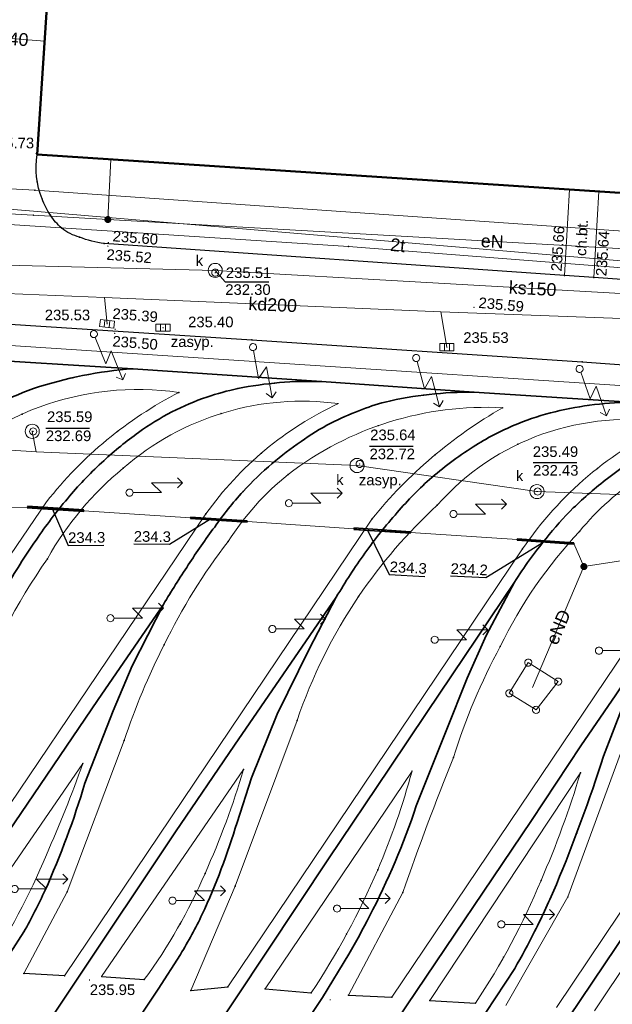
# Model space of a CAD drawing. Header units: metres. Extents: x 6603648 to 6604252, y 5739748 to 5740166.
# Tile 67 of 98: x 6604006 to 6604047, y 5740007 to 5740076. Entities that reach past the tile are written whole.
import ezdxf
from ezdxf.enums import TextEntityAlignment as Align

# ---------------------------------------------------------------- set-up
doc = ezdxf.new("R2010")
doc.units = ezdxf.units.M
doc.layers.get('0').update_dxf_attribs({"color": 252, "linetype": 'CONTINUOUS'})
for name, color, linetype, lineweight in [('GESBZO', 252, 'CONTINUOUS', 50), ('GSLKOU', 252, 'CONTINUOUS', 18), ('GSLKRW', 252, 'CONTINUOUS', 25), ('GSLTTR', 252, 'CONTINUOUS', 35), ('GSPPRB', 252, 'CONTINUOUS', 18), ('GSPWPS', 252, 'CONTINUOUS', 13), ('GSPWPS_O', 252, 'CONTINUOUS', 13), ('GSSKOD', 252, 'CONTINUOUS', 18), ('GSSKOD_O', 252, 'CONTINUOUS', 18), ('GULCNP', 252, 'CONTINUOUS', 18), ('GULCNP_O', 252, 'CONTINUOUS', 18), ('GULENN', 252, 'CONTINUOUS', 18), ('GULENN_O', 252, 'CONTINUOUS', 18), ('GULEOR', 252, 'CONTINUOUS', 35), ('GULKDP', 252, 'CONTINUOUS', 18), ('GULKDP_O', 252, 'CONTINUOUS', 18), ('GULKSP', 252, 'CONTINUOUS', 18), ('GULKSP_O', 252, 'CONTINUOUS', 18), ('GULTPR', 252, 'CONTINUOUS', 18), ('GULTPR_O', 252, 'CONTINUOUS', 18), ('GULWOP', 252, 'CONTINUOUS', 18), ('GUPISL', 252, 'CONTINUOUS', 18), ('GUPKKS', 252, 'CONTINUOUS', 18), ('GUPKSD', 252, 'CONTINUOUS', 18), ('GUPKWZ', 252, 'CONTINUOUS', 18), ('GUPKWZ_O', 252, 'CONTINUOUS', 18), ('GUSISL', 252, 'CONTINUOUS', 18)]:
    doc.layers.add(name, color=color, linetype=linetype, lineweight=lineweight)
for name, color, linetype in [('GUPCSH', 252, 'CONTINUOUS'), ('GUPESH', 252, 'CONTINUOUS'), ('GUPESH_O', 252, 'CONTINUOUS'), ('GUPEUI', 252, 'CONTINUOUS'), ('GUPKSH', 252, 'CONTINUOUS'), ('GUPKSH_O', 252, 'CONTINUOUS')]:
    doc.layers.add(name, color=color, linetype=linetype)
doc.styles.add('Arial', font='arial.ttf')

# ---------------------------------------------------------------- blocks, each defined once
blk = doc.blocks.new('GSPPRB0')
blk.add_lwpolyline([(-0.007955, 0.0225), (0.007955, 0.0225), (0.0225, 0.007955), (0.0225, -0.007955), (0.007955, -0.0225), (-0.007955, -0.0225), (-0.0225, -0.007955), (-0.0225, 0.007955)], close=True)
blk = doc.blocks.new('GSPWPS1')
blk.add_hatch(color=256).paths.add_polyline_path([(0, 0.045), (-0.011647, 0.043467), (-0.0225, 0.038971), (-0.03182, 0.03182), (-0.038971, 0.0225), (-0.043467, 0.011647), (-0.045, 0), (-0.043467, -0.011647), (-0.038971, -0.0225), (-0.03182, -0.03182), (-0.0225, -0.038971), (-0.011647, -0.043467), (0, -0.045), (0.011647, -0.043467), (0.0225, -0.038971), (0.03182, -0.03182), (0.038971, -0.0225), (0.043467, -0.011647), (0.045, 0), (0.043467, 0.011647), (0.038971, 0.0225), (0.03182, 0.03182), (0.0225, 0.038971), (0.011647, 0.043467)])
blk = doc.blocks.new('GUPISL1_5')
for points in [[(0.25, 0), (2.25, 0), (1.55, 0.7), (3.75, 0.7)], [(3.396745, 1.05234), (3.75, 0.7), (3.396745, 0.34766)]]:
    blk.add_lwpolyline(points)
blk.add_lwpolyline([(0.25, 0), (0.241481, -0.064705), (0.216506, -0.125), (0.176777, -0.176777), (0.125, -0.216506), (0.064705, -0.241481), (0, -0.25), (-0.064705, -0.241481), (-0.125, -0.216506), (-0.176777, -0.176777), (-0.216506, -0.125), (-0.241481, -0.064705), (-0.25, 0), (-0.241481, 0.064705), (-0.216506, 0.125), (-0.176777, 0.176777), (-0.125, 0.216506), (-0.064705, 0.241481), (0, 0.25), (0.064705, 0.241481), (0.125, 0.216506), (0.176777, 0.176777), (0.216506, 0.125), (0.241481, 0.064705)], close=True)
blk = doc.blocks.new('GUPESH1')
blk.add_hatch(color=256).paths.add_polyline_path([(0, 0.045), (-0.011647, 0.043467), (-0.0225, 0.038971), (-0.03182, 0.03182), (-0.038971, 0.0225), (-0.043467, 0.011647), (-0.045, 0), (-0.043467, -0.011647), (-0.038971, -0.0225), (-0.03182, -0.03182), (-0.0225, -0.038971), (-0.011647, -0.043467), (0, -0.045), (0.011647, -0.043467), (0.0225, -0.038971), (0.03182, -0.03182), (0.038971, -0.0225), (0.043467, -0.011647), (0.045, 0), (0.043467, 0.011647), (0.038971, 0.0225), (0.03182, 0.03182), (0.0225, 0.038971), (0.011647, 0.043467)])
blk = doc.blocks.new('GUPEUI1')
blk.add_hatch(color=256).paths.add_polyline_path([(0, 0.25), (-0.064705, 0.241481), (-0.125, 0.216506), (-0.176777, 0.176777), (-0.216506, 0.125), (-0.241481, 0.064705), (-0.25, 0), (-0.241481, -0.064705), (-0.216506, -0.125), (-0.176777, -0.176777), (-0.125, -0.216506), (-0.064705, -0.241481), (0, -0.25), (0.064705, -0.241481), (0.125, -0.216506), (0.176777, -0.176777), (0.216506, -0.125), (0.241481, -0.064705), (0.25, 0), (0.241481, 0.064705), (0.216506, 0.125), (0.176777, 0.176777), (0.125, 0.216506), (0.064705, 0.241481)])
blk = doc.blocks.new('GUPKKS1')
blk.add_lwpolyline([(0.5, -0.25), (-0.5, -0.25), (-0.5, 0.25), (0.5, 0.25)], close=True)
for points in [[(-0.175, -0.25), (-0.175, 0.25)], [(0.175, -0.25), (0.175, 0.25)]]:
    blk.add_lwpolyline(points)
blk = doc.blocks.new('GUPKWZ1_1')
blk.add_lwpolyline([(0.25, 0), (0.241481, -0.064705), (0.216506, -0.125), (0.176777, -0.176777), (0.125, -0.216506), (0.064705, -0.241481), (0, -0.25), (-0.064705, -0.241481), (-0.125, -0.216506), (-0.176777, -0.176777), (-0.216506, -0.125), (-0.241481, -0.064705), (-0.25, 0), (-0.241481, 0.064705), (-0.216506, 0.125), (-0.176777, 0.176777), (-0.125, 0.216506), (-0.064705, 0.241481), (0, 0.25), (0.064705, 0.241481), (0.125, 0.216506), (0.176777, 0.176777), (0.216506, 0.125), (0.241481, 0.064705)], close=True)
blk = doc.blocks.new('GUPKSD1_1')
blk.add_lwpolyline([(0.5, 0), (0.482963, -0.12941), (0.433013, -0.25), (0.353553, -0.353553), (0.25, -0.433013), (0.12941, -0.482963), (0, -0.5), (-0.12941, -0.482963), (-0.25, -0.433013), (-0.353553, -0.353553), (-0.433013, -0.25), (-0.482963, -0.12941), (-0.5, 0), (-0.482963, 0.12941), (-0.433013, 0.25), (-0.353553, 0.353553), (-0.25, 0.433013), (-0.12941, 0.482963), (0, 0.5), (0.12941, 0.482963), (0.25, 0.433013), (0.353553, 0.353553), (0.433013, 0.25), (0.482963, 0.12941)], close=True)
blk = doc.blocks.new('GUPCSH1')
blk.add_hatch(color=256).paths.add_polyline_path([(0, 0.045), (-0.011647, 0.043467), (-0.0225, 0.038971), (-0.03182, 0.03182), (-0.038971, 0.0225), (-0.043467, 0.011647), (-0.045, 0), (-0.043467, -0.011647), (-0.038971, -0.0225), (-0.03182, -0.03182), (-0.0225, -0.038971), (-0.011647, -0.043467), (0, -0.045), (0.011647, -0.043467), (0.0225, -0.038971), (0.03182, -0.03182), (0.038971, -0.0225), (0.043467, -0.011647), (0.045, 0), (0.043467, 0.011647), (0.038971, 0.0225), (0.03182, 0.03182), (0.0225, 0.038971), (0.011647, 0.043467)])
blk = doc.blocks.new('GUPKSH1')
blk.add_hatch(color=256).paths.add_polyline_path([(0, 0.045), (-0.011647, 0.043467), (-0.0225, 0.038971), (-0.03182, 0.03182), (-0.038971, 0.0225), (-0.043467, 0.011647), (-0.045, 0), (-0.043467, -0.011647), (-0.038971, -0.0225), (-0.03182, -0.03182), (-0.0225, -0.038971), (-0.011647, -0.043467), (0, -0.045), (0.011647, -0.043467), (0.0225, -0.038971), (0.03182, -0.03182), (0.038971, -0.0225), (0.043467, -0.011647), (0.045, 0), (0.043467, 0.011647), (0.038971, 0.0225), (0.03182, 0.03182), (0.0225, 0.038971), (0.011647, 0.043467)])
blk = doc.blocks.new('GUSISL2_1')
blk.add_lwpolyline([(0.25, 0), (0.241481, -0.064705), (0.216506, -0.125), (0.176777, -0.176777), (0.125, -0.216506), (0.064705, -0.241481), (0, -0.25), (-0.064705, -0.241481), (-0.125, -0.216506), (-0.176777, -0.176777), (-0.216506, -0.125), (-0.241481, -0.064705), (-0.25, 0), (-0.241481, 0.064705), (-0.216506, 0.125), (-0.176777, 0.176777), (-0.125, 0.216506), (-0.064705, 0.241481), (0, 0.25), (0.064705, 0.241481), (0.125, 0.216506), (0.176777, 0.176777), (0.216506, 0.125), (0.241481, 0.064705)], close=True)

msp = doc.modelspace()

# ---------------------------------------------------------------- linework, layer by layer
at = {"layer": 'GESBZO'}
msp.add_lwpolyline([(6604008.58, 5740094.86), (6604069.84, 5740090.87), (6604067.92, 5740062.9), (6604006.76, 5740066.93)], close=True, dxfattribs=at)
at = {"layer": 'GSLKOU'}
for points in [[(6604071.893, 5740049.063), (6603929.911, 5740058.358)], [(6603985.761, 5740010.618), (6604007.408, 5740042.428)], [(6604018.657, 5740041.573), (6603997.141, 5740009.735)], [(6604030.377, 5740041.208), (6604008.689, 5740008.987)], [(6604041.012, 5740039.111), (6604020.197, 5740008.217)], [(6604052.9, 5740038.839), (6604031.784, 5740007.479)], [(6604064.447, 5740038.11), (6604043.391, 5740006.762)], [(6604020.724, 5740015.319), (6604025.091, 5740026.999)], [(6604044.205, 5740014.549), (6604048.587, 5740026.45)], [(6604008.87, 5740014.912), (6604012.887, 5740025.584)], [(6604009.969, 5740023.965), (6604000.035, 5740009.563)], [(6604021.319, 5740023.553), (6604011.3, 5740008.929)], [(6604033.204, 5740023.431), (6604022.84, 5740008.06)], [(6604045.09, 5740023.299), (6604034.459, 5740007.243)], [(6604056.206, 5740021.631), (6604046.076, 5740006.525)], [(6604017.591, 5740007.945), (6604020.724, 5740015.319)], [(6604005.804, 5740009.159), (6604008.87, 5740014.912)], [(6604028.71, 5740007.628), (6604032.546, 5740014.866)], [(6604039.817, 5740006.9), (6604044.205, 5740014.549)]]:
    msp.add_lwpolyline(points, dxfattribs=at)
for points in [[(6604016.755, 5740050.147, 0.253814), (6603998.715, 5740043.484)], [(6604016.755, 5740050.147, 0.107361), (6604007.408, 5740042.428)], [(6604012.822, 5740044.797, -0.21587), (6604028.014, 5740049.352)], [(6604018.657, 5740041.573, -0.131112), (6604028.014, 5740049.352)], [(6604039.602, 5740049.064, 0.17832), (6604024.463, 5740044.36)], [(6604039.602, 5740049.064, 0.093414), (6604030.377, 5740041.208)], [(6604051.427, 5740047.961, 0.261152), (6604034.979, 5740042.18)], [(6604051.427, 5740047.961, 0.135064), (6604041.012, 5740039.111)], [(6604007.468, 5740038.408, -0.093698), (6604012.822, 5740044.797)], [(6604020.227, 5740039.634, -0.080544), (6604024.463, 5740044.36)], [(6604045.028, 5740040.341, -0.081673), (6604049.461, 5740044.261)], [(6604029.437, 5740035.748, -0.057749), (6604034.979, 5740042.18)], [(6604039.43, 5740032.217, -0.076271), (6604045.028, 5740040.341)], [(6604015.712, 5740032.342, -0.05076), (6604020.227, 5740039.634)], [(6604002.151, 5740028.27, -0.062139), (6604007.468, 5740038.408)], [(6604025.091, 5740026.999, -0.067051), (6604029.437, 5740035.748)], [(6604012.887, 5740025.584, -0.036496), (6604015.712, 5740032.342)], [(6604036.126, 5740024.39, -0.047222), (6604039.43, 5740032.217)], [(6604032.546, 5740014.866, -0.010852), (6604036.126, 5740024.39)], [(6604009.969, 5740023.965, -0.019135), (6604007.397, 5740017.523)], [(6604021.319, 5740023.553, -0.034085), (6604018.596, 5740016.217)], [(6604033.204, 5740023.431, -0.034418), (6604030.783, 5740016.471)], [(6604045.09, 5740023.299, -0.029503), (6604042.311, 5740015.712)], [(6604003.04, 5740009.354, 0.048093), (6604007.397, 5740017.523)], [(6604018.596, 5740016.217, -0.057005), (6604014.305, 5740008.719)], [(6604030.783, 5740016.471, -0.045724), (6604026.096, 5740007.795)], [(6604042.311, 5740015.712, -0.049004), (6604037.674, 5740007.057)]]:
    msp.add_lwpolyline(points, format="xyb", dxfattribs=at)
at = {"layer": 'GSLKRW'}
for points in [[(6604067.921, 5740062.905, -0.068962), (6604067.891, 5740061.424, -0.184199), (6604066.162, 5740058.318), (6604064.651, 5740057.378, -0.112451), (6604059.452, 5740057.284), (6604046.04, 5740058.24), (6604043.96, 5740058.39), (6604011.478, 5740060.641, -0.058666), (6604009.743, 5740061.095, -0.105191), (6604008.482, 5740061.728, -0.059211), (6604007.68, 5740062.652, -0.049407), (6604007.094, 5740063.803, -0.140685), (6604006.757, 5740066.931)], [(6603888.801, 5740017.506), (6603885.242, 5740019.905, -0.218891), (6603885.821, 5740024.938), (6603888.034, 5740028.323), (6603906.03, 5740055.169), (6603908.072, 5740058.081), (6603912.794, 5740059.515), (6603917.178, 5740060.884), (6603953.638, 5740058.284), (6604021.892, 5740053.85), (6604045.218, 5740052.297), (6604064.461, 5740050.903), (6604072.071, 5740050.465), (6604076.781, 5740050.019), (6604079.816, 5740051.791), (6604113.94, 5740049.504), (6604137.646, 5740047.978), (6604149.589, 5740047.305)]]:
    msp.add_lwpolyline(points, format="xyb", dxfattribs=at)
for points in [[(6604008.689, 5740008.987), (6604005.804, 5740009.159)], [(6604011.3, 5740008.929), (6604014.305, 5740008.719)], [(6604017.591, 5740007.945), (6604020.197, 5740008.217)], [(6604022.84, 5740008.06), (6604026.096, 5740007.795)], [(6604028.71, 5740007.628), (6604031.784, 5740007.479)], [(6604034.459, 5740007.243), (6604037.674, 5740007.057)]]:
    msp.add_lwpolyline(points, dxfattribs=at)
at = {"layer": 'GSLTTR'}
msp.add_lwpolyline([(6603943.19, 5740056.414), (6603958.108, 5740055.392), (6603974.072, 5740054.277), (6603991.862, 5740053.146), (6604001.313, 5740052.565), (6604013.511, 5740051.817), (6604026.813, 5740050.914), (6604037.573, 5740050.167), (6604048.92, 5740049.444)], dxfattribs=at)
for points in [[(6603896.25, 5739892.88), (6603911.631, 5739916.334), (6603950.637, 5739974.765), (6603974.788, 5740010.882), (6603979.5, 5740017.849, -0.000192), (6603983.94, 5740024.508, -0.001582), (6603986.204, 5740027.9, 0.000426), (6603988.97, 5740031.98, 0.004336), (6603993.815, 5740039.164, -0.036542), (6603995.936, 5740042.396, -0.023585), (6603997.69, 5740044.459, -0.03739), (6604000.116, 5740046.765, -0.047473), (6604003.608, 5740049.112, -0.040836), (6604006.48, 5740050.414, -0.06058), (6604013.511, 5740051.817)], [(6603907.47, 5739891.72), (6603959.098, 5739969.244), (6603986.911, 5740010.264), (6603996.213, 5740024.022), (6603999.054, 5740028.236), (6604001.548, 5740031.898), (6604004.612, 5740036.486, -0.022703), (6604006.814, 5740039.93, -0.028265), (6604009.033, 5740042.819, -0.0332), (6604011.444, 5740045.328, -0.033324), (6604013.909, 5740047.316, -0.038936), (6604016.259, 5740048.77, -0.035485), (6604018.729, 5740049.816, -0.028406), (6604020.906, 5740050.418, -0.05685), (6604026.813, 5740050.914)], [(6603918.53, 5739890.25), (6603967.354, 5739963.72), (6603998.333, 5740009.765), (6604011.058, 5740028.486), (6604015.654, 5740035.184, -0.01128), (6604017.415, 5740037.975, -0.01685), (6604019.277, 5740040.65, -0.034438), (6604021.279, 5740043.153, -0.03057), (6604023.336, 5740045.131, -0.025118), (6604025.371, 5740046.679, -0.035187), (6604027.47, 5740047.97, -0.026479), (6604029.461, 5740048.856, -0.029223), (6604031.315, 5740049.468, -0.059118), (6604037.573, 5740050.167)], [(6603930.3, 5739889.75), (6603975.754, 5739958.134), (6604009.346, 5740008.406), (6604016.521, 5740019.144), (6604020.679, 5740025.269), (6604027.863, 5740035.702, -0.024055), (6604029.884, 5740038.808, -0.027156), (6604032.159, 5740041.665, -0.038167), (6604034.604, 5740044.144, -0.042207), (6604037.718, 5740046.421, -0.044888), (6604040.675, 5740047.94, -0.03282), (6604043.302, 5740048.782, -0.061151), (6604048.92, 5740049.444)], [(6603942.04, 5739889.39), (6603984.117, 5739952.456), (6604020.794, 5740007.426), (6604027.312, 5740017.232), (6604031.618, 5740023.631), (6604034.243, 5740027.558), (6604040.429, 5740036.756, -0.028976), (6604042.663, 5740039.837, -0.030717), (6604044.59, 5740041.992, -0.02793), (6604047.001, 5740044.073, -0.02959), (6604049.326, 5740045.687, -0.047213), (6604051.944, 5740047.069, -0.028557), (6604054.452, 5740047.866, -0.039371), (6604059.65, 5740048.692)], [(6603953.04, 5739887.82), (6603992.506, 5739946.739), (6604032.816, 5740006.87), (6604041.632, 5740019.949), (6604045.123, 5740025.218), (6604047.595, 5740028.809), (6604050.518, 5740033.14, 0.001814), (6604052.285, 5740035.775, -0.033058), (6604054.289, 5740038.815, -0.019248), (6604055.774, 5740040.609, -0.035859), (6604057.743, 5740042.615, -0.034081), (6604060.032, 5740044.354, -0.045009), (6604062.928, 5740045.947, -0.087779), (6604071.729, 5740047.86)], [(6603964.72, 5739887.25), (6603966.609, 5739889.967), (6604001.038, 5739941.039), (6604044.26, 5740006.032), (6604051.889, 5740017.378), (6604055.89, 5740023.373), (6604062.281, 5740032.682, -0.002321), (6604063.911, 5740035.234, -0.024136), (6604065.532, 5740037.721, -0.03274), (6604067.407, 5740040.065, -0.031091), (6604069.191, 5740041.816, -0.024216), (6604071.113, 5740043.289, -0.059746), (6604074.535, 5740045.276, -0.029403), (6604077.425, 5740046.219, -0.047672), (6604083.207, 5740047.101)], [(6603947.54, 5739888.54), (6603988.278, 5739949.642), (6604026.884, 5740007.463), (6604028.736, 5740010.509, 0.013076), (6604030.21, 5740013.198, 0.038411), (6604033.504, 5740020.973), (6604035.625, 5740026.28), (6604037.096, 5740029.993), (6604038.437, 5740033.002), (6604040.429, 5740036.756)], [(6603936.14, 5739889.42), (6603979.982, 5739955.244), (6604015.288, 5740008.042), (6604016.857, 5740010.501, 0.024999), (6604018.396, 5740013.326, 0.036034), (6604020.855, 5740019.815), (6604021.885, 5740022.946), (6604023.678, 5740027.437), (6604025.94, 5740032.022), (6604027.863, 5740035.702)], [(6603924.71, 5739890.45), (6603971.58, 5739960.908), (6604003.854, 5740009.079), (6604005.813, 5740012.082, 0.018725), (6604007.31, 5740015.026, 0.032928), (6604010.121, 5740022.588), (6604012.117, 5740027.69), (6604013.461, 5740030.853), (6604015.654, 5740035.184)], [(6603958.8, 5739887.37), (6603960.425, 5739889.951), (6603996.758, 5739943.954), (6604038.404, 5740006.399), (6604040.452, 5740009.505, 0.0137), (6604041.861, 5740012.114, 0.014031), (6604043.396, 5740015.426, 0.020846), (6604046.713, 5740024.479), (6604048, 5740027.786), (6604049.191, 5740030.422), (6604050.518, 5740033.14)]]:
    msp.add_lwpolyline(points, format="xyb", dxfattribs=at)
at = {"layer": 'GSSKOD'}
for points in [[(6604044.31, 5740064.456), (6604043.96, 5740058.39)], [(6604043.96, 5740058.39), (6604046.04, 5740058.24), (6604046.385, 5740064.319)]]:
    msp.add_lwpolyline(points, dxfattribs=at)
at = {"layer": 'GULCNP'}
for points in [[(6603992.57, 5740076.067), (6603991.705, 5740062.837), (6604028.721, 5740060.449), (6604053.766, 5740058.48), (6604054.299, 5740061.341), (6604094.212, 5740058.67), (6604120.643, 5740056.9), (6604120.165, 5740049.819), (6604129.199, 5740049.21), (6604128.63, 5740016.231), (6604139.865, 5740014.146), (6604139.683, 5740012.752), (6604136.939, 5739990.983), (6604135.946, 5739970.649), (6604154.792, 5739970.086), (6604153.198, 5739950.735)], [(6603992.57, 5740076.067), (6604007.278, 5740074.929)]]:
    msp.add_lwpolyline(points, dxfattribs=at)
at = {"layer": 'GULENN'}
for points in [[(6603867.667, 5740033.906), (6603867.242, 5740034.158), (6603867.281, 5740034.728), (6603877.334, 5740050.623), (6603880.203, 5740054.231), (6603888.106, 5740065.069), (6603888.041, 5740069.852), (6603964.333, 5740065.068), (6603969.872, 5740064.72), (6604006.477, 5740062.64), (6604011.74, 5740062.339)], [(6604011.74, 5740062.339), (6604011.945, 5740066.59)], [(6604065.993, 5740059.265), (6604011.74, 5740062.339)], [(6604052.826, 5740039.017), (6604045.338, 5740037.857), (6604044.615, 5740039.493), (6604042.518, 5740039.585), (6604040.629, 5740039.763), (6604033.097, 5740040.262), (6604030.056, 5740040.417), (6604029.101, 5740040.532), (6604021.569, 5740041.031), (6604018.985, 5740041.206), (6604017.573, 5740041.301), (6604010.041, 5740041.8), (6604007.81, 5740041.946), (6604006.055, 5740042.061), (6604000.641, 5740041.98)], [(6604041.711, 5740029.319), (6604045.338, 5740037.857)]]:
    msp.add_lwpolyline(points, dxfattribs=at)
at = {"layer": 'GULEOR'}
for points in [[(6604010.038, 5740041.751), (6604006.052, 5740042.011)], [(6604006.058, 5740042.111), (6604010.044, 5740041.85)], [(6604021.566, 5740040.981), (6604017.569, 5740041.251)], [(6604017.576, 5740041.351), (6604021.572, 5740041.081)], [(6604033.094, 5740040.212), (6604029.097, 5740040.482)], [(6604029.104, 5740040.582), (6604033.1, 5740040.312)], [(6604040.625, 5740039.713), (6604044.612, 5740039.443)], [(6604044.618, 5740039.543), (6604040.632, 5740039.813)]]:
    msp.add_lwpolyline(points, dxfattribs=at)
at = {"layer": 'GULKDP'}
for points in [[(6603814.503, 5740080.605), (6603831.14, 5740058.299), (6603847.297, 5740057.653), (6603906.434, 5740053.477), (6603924.358, 5740052.155), (6603924.389, 5740050.906), (6603924.358, 5740052.155), (6603949.317, 5740050.315), (6603975.452, 5740047.825), (6603995.199, 5740046.704), (6604006.685, 5740045.947), (6604029.331, 5740044.988), (6604042.021, 5740043.152), (6604072.17, 5740042.055)], [(6604059.028, 5740054.945), (6604055, 5740055.093), (6604035.236, 5740055.818), (6604011.51, 5740056.849), (6603998.807, 5740057.359)], [(6604011.682, 5740054.981), (6604011.51, 5740056.849)], [(6604035.665, 5740053.336), (6604035.236, 5740055.818)], [(6604006.685, 5740045.947), (6604006.398, 5740047.399)]]:
    msp.add_lwpolyline(points, dxfattribs=at)
at = {"layer": 'GULKSP'}
msp.add_lwpolyline([(6603975.031, 5740059.873), (6604019.313, 5740058.75), (6604064.124, 5740056.207), (6604099.11, 5740054.348), (6604125.699, 5740054.19), (6604130.859, 5740054.476)], dxfattribs=at)
at = {"layer": 'GULTPR'}
msp.add_lwpolyline([(6604057.695, 5740058.599), (6603983.896, 5740064.833)], dxfattribs=at)
at = {"layer": 'GULWOP'}
msp.add_lwpolyline([(6603997.653, 5740107.77), (6603995.449, 5740067.673), (6603995.271, 5740065.015), (6604006.587, 5740064.406), (6604049.128, 5740061.454), (6604052.782, 5740061.201), (6604052.958, 5740063.885)], dxfattribs=at)
at = {"layer": 'GUPESH_O', "flags": 128}
for points in [[(6604007.81, 5740041.946), (6604008.939, 5740039.349), (6604011.459, 5740039.379)], [(6604018.985, 5740041.206), (6604016.083, 5740039.419), (6604013.563, 5740039.442)], [(6604030.056, 5740040.417), (6604031.602, 5740037.308), (6604034.118, 5740037.169)], [(6604042.518, 5740039.585), (6604038.426, 5740037.068), (6604035.909, 5740037.178)]]:
    msp.add_lwpolyline(points, dxfattribs=at)
at = {"layer": 'GUPKSH_O', "flags": 128}
for points in [[(6604019.313, 5740058.75), (6604020.026, 5740057.945), (6604023.106, 5740057.945)], [(6604007.362, 5740047.63), (6604010.442, 5740047.63)], [(6604030.209, 5740046.353), (6604033.289, 5740046.353)], [(6604041.749, 5740045.198), (6604044.829, 5740045.198)]]:
    msp.add_lwpolyline(points, dxfattribs=at)
at = {"layer": 'GUSISL'}
msp.add_lwpolyline([(6604040.072, 5740028.918), (6604041.406, 5740031.082), (6604043.522, 5740029.748), (6604041.964, 5740027.752)], close=True, dxfattribs=at)

# ---------------------------------------------------------------- block references
at = {"layer": 'GSPPRB', "rotation": 90}
for p in [(6604006.757, 5740066.931), (6604006.76, 5740066.93), (6604006.751, 5740065.007), (6604006.587, 5740064.406), (6604007.094, 5740063.803), (6604006.477, 5740062.64), (6604007.68, 5740062.652), (6604008.482, 5740061.728), (6604009.743, 5740061.095), (6604011.478, 5740060.641), (6604028.721, 5740060.449), (6604043.96, 5740058.39), (6604046.04, 5740058.24), (6604021.892, 5740053.85), (6604045.218, 5740052.297), (6604013.511, 5740051.817), (6604009.256, 5740051.181), (6604023.495, 5740050.802), (6604026.813, 5740050.914), (6604006.48, 5740050.414), (6604016.755, 5740050.147), (6604020.906, 5740050.418), (6604034.003, 5740049.952), (6604037.573, 5740050.167), (6604018.729, 5740049.816), (6604031.315, 5740049.468), (6604005.683, 5740048.615), (6604016.259, 5740048.77), (6604019.736, 5740048.656), (6604029.461, 5740048.856), (6604039.602, 5740049.064), (6604043.302, 5740048.782), (6604045.611, 5740049.223), (6604027.47, 5740047.97), (6604040.675, 5740047.94), (6604012.419, 5740047.389), (6604013.909, 5740047.316), (6604030.815, 5740047.798), (6604025.371, 5740046.679), (6604040.674, 5740046.485), (6604022.572, 5740045.862), (6604037.718, 5740046.421), (6604011.444, 5740045.328), (6604023.336, 5740045.131), (6604034.837, 5740045.748), (6604012.822, 5740044.797), (6604046.289, 5740044.787), (6604024.463, 5740044.36), (6604034.604, 5740044.144), (6604047.001, 5740044.073), (6604021.279, 5740043.153), (6604009.033, 5740042.819), (6604006.055, 5740042.061), (6604010.041, 5740041.8), (6604032.159, 5740041.665), (6604034.979, 5740042.18), (6604044.59, 5740041.992), (6604017.573, 5740041.301), (6604018.657, 5740041.573), (6604021.569, 5740041.031), (6604030.377, 5740041.208), (6604019.277, 5740040.65), (6604029.101, 5740040.532), (6604033.097, 5740040.262), (6604045.028, 5740040.341), (6604006.814, 5740039.93), (6604020.227, 5740039.634), (6604040.629, 5740039.763), (6604042.663, 5740039.837), (6604041.012, 5740039.111), (6604044.615, 5740039.493), (6604007.468, 5740038.408), (6604029.884, 5740038.808), (6604017.415, 5740037.975), (6604040.429, 5740036.756), (6604027.863, 5740035.702), (6604029.437, 5740035.748), (6604015.654, 5740035.184), (6604038.437, 5740033.002), (6604015.712, 5740032.342), (6604025.94, 5740032.022), (6604039.43, 5740032.217), (6604013.461, 5740030.853), (6604037.096, 5740029.993), (6604011.058, 5740028.486), (6604012.117, 5740027.69), (6604023.678, 5740027.437), (6604034.243, 5740027.558), (6604025.091, 5740026.999), (6604035.625, 5740026.28), (6604012.887, 5740025.584), (6604020.679, 5740025.269), (6604045.123, 5740025.218), (6604036.126, 5740024.39), (6604046.713, 5740024.479), (6604009.969, 5740023.965), (6604021.319, 5740023.553), (6604031.618, 5740023.631), (6604021.885, 5740022.946), (6604033.204, 5740023.431), (6604045.09, 5740023.299), (6604010.121, 5740022.588), (6604033.504, 5740020.973), (6604020.855, 5740019.815), (6604041.632, 5740019.949), (6604016.521, 5740019.144), (6604044.832, 5740019.062), (6604008.652, 5740018.262), (6604027.312, 5740017.232), (6604032.053, 5740017.134), (6604018.596, 5740016.217), (6604030.783, 5740016.471), (6604019.488, 5740015.87), (6604020.724, 5740015.319), (6604042.311, 5740015.712), (6604043.396, 5740015.426), (6604007.31, 5740015.026), (6604008.87, 5740014.912), (6604032.546, 5740014.866), (6604044.205, 5740014.549), (6604018.396, 5740013.326), (6604030.21, 5740013.198), (6604016.837, 5740012.651), (6604005.813, 5740012.082), (6604028.584, 5740011.926), (6604041.861, 5740012.114), (6604016.857, 5740010.501), (6604028.736, 5740010.509), (6604039.669, 5740010.298), (6604005.804, 5740009.159), (6604008.689, 5740008.987), (6604040.452, 5740009.505), (6604009.346, 5740008.406), (6604011.3, 5740008.929), (6604014.305, 5740008.719), (6604015.288, 5740008.042), (6604017.591, 5740007.945), (6604020.197, 5740008.217), (6604022.84, 5740008.06), (6604026.096, 5740007.795), (6604028.71, 5740007.628), (6604020.794, 5740007.426), (6604026.884, 5740007.463), (6604031.784, 5740007.479), (6604034.459, 5740007.243), (6604037.674, 5740007.057)]:
    msp.add_blockref('GSPPRB0', p, dxfattribs=at)
at = {"layer": 'GSPWPS', "rotation": 90}
for p in [(6604006.671, 5740066.998), (6604011.739, 5740060.467), (6604011.77, 5740060.72), (6604043.96, 5740058.39), (6604046.04, 5740058.24), (6604037.579, 5740056.148), (6604012.223, 5740054.307), (6604012.254, 5740054.596), (6604010.441, 5740008.693), (6604027.433, 5740007.295)]:
    msp.add_blockref('GSPWPS1', p, dxfattribs=at)
at = {"layer": 'GUPCSH', "rotation": 90}
for p in [(6604007.277, 5740074.914), (6604007.278, 5740074.929), (6604028.721, 5740060.449)]:
    msp.add_blockref('GUPCSH1', p, dxfattribs=at)
at = {"layer": 'GUPESH', "rotation": 90}
for p in [(6604007.81, 5740041.946), (6604018.985, 5740041.206), (6604030.056, 5740040.417), (6604042.518, 5740039.585)]:
    msp.add_blockref('GUPESH1', p, dxfattribs=at)
at = {"layer": 'GUPEUI', "rotation": 90}
for p in [(6604011.74, 5740062.339), (6604045.338, 5740037.857)]:
    msp.add_blockref('GUPEUI1', p, dxfattribs=at)
at = {"layer": 'GUPISL'}
for p, rotation in [((6604010.751, 5740054.257), 291.7001890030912), ((6604021.982, 5740053.342), 280.1014896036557), ((6604033.5, 5740052.573), 285.0924864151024), ((6604045.028, 5740051.804), 289.4991332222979), ((6604013.266, 5740043.075), 359.9999974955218), ((6604024.514, 5740042.331), 359.9999974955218), ((6604036.132, 5740041.563), 359.9999974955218), ((6604011.923, 5740034.217), 359.9999974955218), ((6604023.351, 5740033.455), 359.9999974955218), ((6604034.809, 5740032.695), 359.9999974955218), ((6604046.397, 5740031.927), 359.9999974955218), ((6604005.155, 5740015.117), 359.9999974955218), ((6604016.3, 5740014.29), 359.9999974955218), ((6604027.915, 5740013.733), 359.9999974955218), ((6604039.513, 5740012.615), 359.9999974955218)]:
    msp.add_blockref('GUPISL1_5', p, dxfattribs=dict(at, rotation=rotation))
at = {"layer": 'GUPKKS'}
for p, rotation in [((6604011.682, 5740054.981), 353.6735689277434), ((6604015.634, 5740054.705), 359.9999974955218), ((6604035.665, 5740053.336), 359.9999974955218)]:
    msp.add_blockref('GUPKKS1', p, dxfattribs=dict(at, rotation=rotation))
at = {"layer": 'GUPKSD', "rotation": 90}
for p in [(6604019.313, 5740058.75), (6604006.398, 5740047.399), (6604029.331, 5740044.988), (6604042.021, 5740043.152)]:
    msp.add_blockref('GUPKSD1_1', p, dxfattribs=at)
at = {"layer": 'GUPKSH', "rotation": 90}
for p in [(6604019.313, 5740058.75), (6604019.316, 5740058.59), (6604011.682, 5740054.981), (6604015.634, 5740054.705), (6604035.665, 5740053.336), (6604006.398, 5740047.399), (6604006.468, 5740047.39), (6604029.509, 5740045.101), (6604029.331, 5740044.988), (6604042.021, 5740043.152), (6604042.071, 5740043.153)]:
    msp.add_blockref('GUPKSH1', p, dxfattribs=at)
at = {"layer": 'GUPKWZ', "rotation": 90}
for p in [(6604019.316, 5740058.59), (6604006.468, 5740047.39), (6604029.509, 5740045.101), (6604042.071, 5740043.153)]:
    msp.add_blockref('GUPKWZ1_1', p, dxfattribs=at)
at = {"layer": 'GUSISL'}
for p, rotation in [((6604041.406, 5740031.082), 13.07539659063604), ((6604043.522, 5740029.748), 279.9118448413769), ((6604040.072, 5740028.918), 58.3587133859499), ((6604040.072, 5740028.918), 148.3583485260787), ((6604040.072, 5740028.918), 103.3585309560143), ((6604041.964, 5740027.752), 190.194979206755)]:
    msp.add_blockref('GUSISL2_1', p, dxfattribs=dict(at, rotation=rotation))

# ---------------------------------------------------------------- texts
at = {"layer": 'GSPWPS_O', "style": 'Arial'}
for s, rotation, p in [('235.73', 360, (6604003.332, 5740067.364)), ('235.66', 86.13024, (6604043.759, 5740058.665)), ('235.60', 355.5016, (6604012.054, 5740060.809)), ('235.64', 86.22543, (6604046.921, 5740058.321)), ('235.52', 355.5016, (6604011.614, 5740059.508)), ('235.59', 354.71704, (6604037.872, 5740056.113)), ('235.39', 355.5016, (6604012.037, 5740055.344)), ('235.50', 355.5016, (6604012.034, 5740053.395)), ('235.95', 360, (6604010.462, 5740007.632))]:
    msp.add_text(s, height=0.75, rotation=rotation, dxfattribs=at).set_placement(p)
at = {"layer": 'GSSKOD_O', "style": 'Arial'}
msp.add_text('ch.bt.', height=0.75, rotation=86.9277, dxfattribs=at).set_placement((6604045.557, 5740061.039), align=Align.CENTER)
at = {"layer": 'GULCNP_O', "style": 'Arial'}
msp.add_text('cn76.140', height=0.9, rotation=355.57233, dxfattribs=at).set_placement((6604003.52, 5740074.763), align=Align.CENTER)
at = {"layer": 'GULENN_O', "style": 'Arial'}
for s, rotation, p in [('eN', 356.7576, (6604038.841, 5740060.353)), ('eND', 66.98617, (6604043.939, 5740033.412))]:
    msp.add_text(s, height=0.9, rotation=rotation, dxfattribs=at).set_placement(p, align=Align.CENTER)
at = {"layer": 'GULKDP_O', "style": 'Arial'}
msp.add_text('kd200', height=0.9, rotation=357.5113, dxfattribs=at).set_placement((6604023.353, 5740055.884), align=Align.CENTER)
at = {"layer": 'GULKSP_O', "style": 'Arial'}
msp.add_text('ks150', height=0.9, rotation=356.75244, dxfattribs=at).set_placement((6604041.693, 5740057.029), align=Align.CENTER)
at = {"layer": 'GULTPR_O', "style": 'Arial'}
msp.add_text('2t', height=0.9, rotation=354.02336, dxfattribs=at).set_placement((6604032.154, 5740060.087), align=Align.CENTER)
at = {"layer": 'GUPESH_O', "style": 'Arial'}
for s, rotation, p in [('234.3', 0.69224, (6604008.937, 5740039.521)), ('234.3', 359.48294, (6604013.565, 5740039.614)), ('234.3', 356.82018, (6604031.611, 5740037.481)), ('234.2', 357.49388, (6604035.916, 5740037.35))]:
    msp.add_text(s, height=0.75, rotation=rotation, dxfattribs=at).set_placement(p)
at = {"layer": 'GUPKSH_O', "style": 'Arial'}
for s, p in [('235.51', (6604020.066, 5740058.215)), ('232.30', (6604020.026, 5740057.023)), ('235.53', (6604007.284, 5740055.233)), ('235.40', (6604017.4, 5740054.741)), ('235.53', (6604036.822, 5740053.639)), ('235.59', (6604007.442, 5740048.054)), ('232.69', (6604007.362, 5740046.708)), ('235.64', (6604030.253, 5740046.776)), ('232.72', (6604030.209, 5740045.431)), ('235.49', (6604041.729, 5740045.593)), ('232.43', (6604041.749, 5740044.275))]:
    msp.add_text(s, height=0.75, rotation=360, dxfattribs=at).set_placement(p)
at = {"layer": 'GUPKWZ_O', "style": 'Arial'}
for s, p in [('k', (6604018.46, 5740059.067)), ('zasyp.', (6604019.21, 5740053.349)), ('k', (6604028.377, 5740043.611)), ('k', (6604041.058, 5740043.886)), ('zasyp.', (6604032.482, 5740043.592))]:
    msp.add_text(s, height=0.75, rotation=360, dxfattribs=at).set_placement(p, align=Align.RIGHT)

doc.saveas('drawing.dxf')
